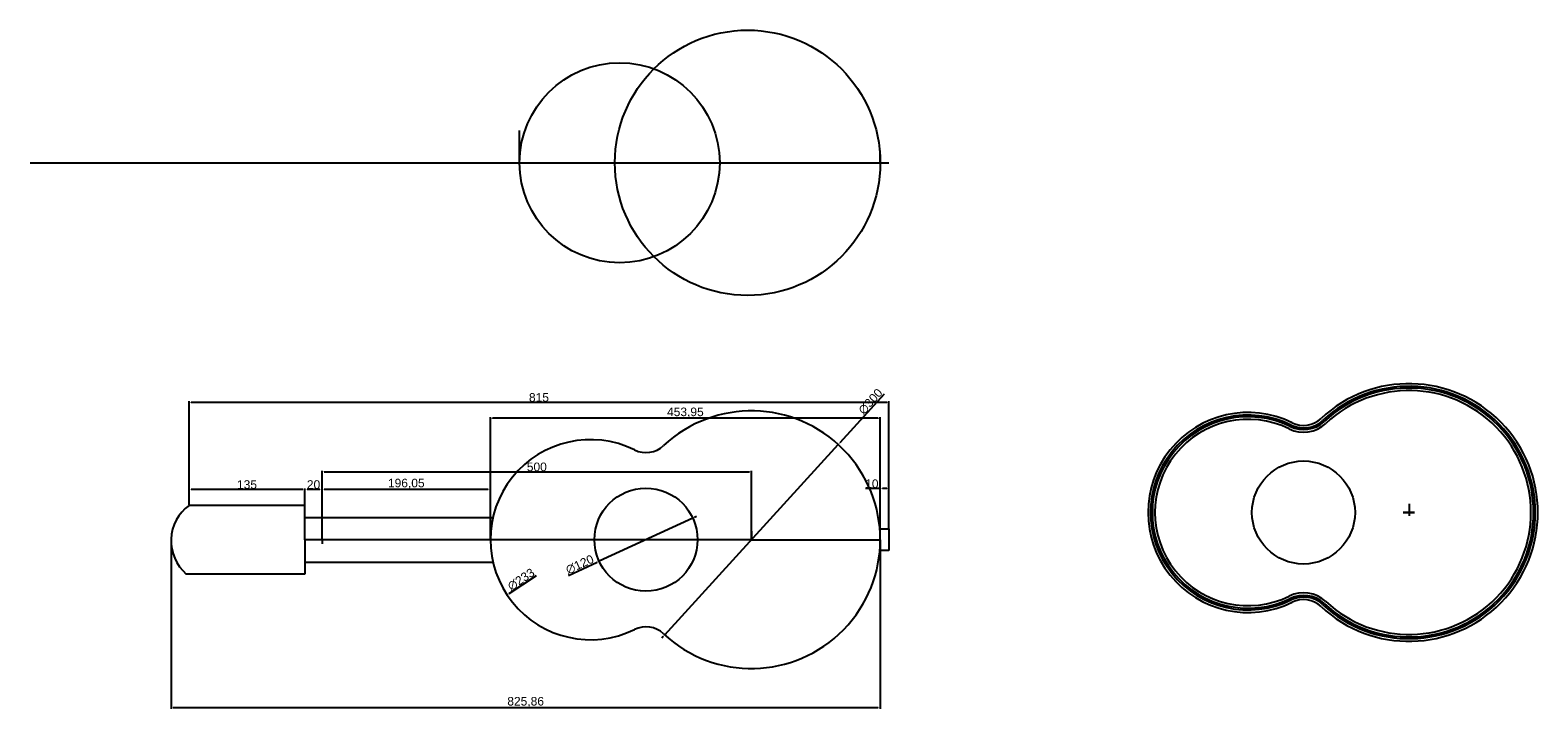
# Model space of a CAD drawing. Header units: millimetres. Extents: x 889 to 2655, y -430 to 1394.
# Tile 2 of 2: x 889 to 2645, y 604 to 1394. Entities that reach past the tile are written whole.
import ezdxf

# ---------------------------------------------------------------- set-up
doc = ezdxf.new("R2010")
doc.units = ezdxf.units.MM
doc.styles.get("Standard").update_dxf_attribs({"font": 'arial.ttf'})
doc.dimstyles.new('ISO-25', dxfattribs={"dimtxt": 2.5, "dimasz": 2.5, "dimexe": 1.25, "dimexo": 0.625, "dimtad": 1, "dimtxsty": 'Standard', "dimcen": 2.5, "dimadec": 0, "dimazin": 0, "dimtfac": 1, "dimtmove": 0, "dimatfit": 3, "dimfxl": 1, "dimarcsym": 0})

# ---------------------------------------------------------------- blocks, each defined once
blk = doc.blocks.new('*D1')
at = {"color": 0, "lineweight": -2}
for p, q in [((1228.8, 801.3), (1228.8, 860.4)), ((1424.8, 801.3), (1424.8, 860.4)), ((1422.3, 859.2), (1231.3, 859.2))]:
    blk.add_line(p, q, dxfattribs=at)
at = {"color": 0}
for points in [[(1231.3, 859.6), (1231.3, 858.8), (1228.8, 859.2)], [(1422.3, 859.6), (1422.3, 858.8), (1424.8, 859.2)]]:
    blk.add_solid(points, dxfattribs=at)
at = {"layer": 'Defpoints', "color": 0}
for p in [(1228.8, 859.2), (1228.8, 800.7), (1424.8, 800.7)]:
    blk.add_point(p, dxfattribs=at)
at = {"color": 0, "insert": (1326.8, 865.8), "char_height": 10, "attachment_point": 5}
blk.add_mtext('196,05', dxfattribs=at)
blk = doc.blocks.new('*D2')
at = {"color": 0, "lineweight": -2}
for p, q in [((1228.8, 802), (1228.8, 881.1)), ((1231.3, 879.8), (1726.3, 879.8)), ((1728.8, 801.3), (1728.8, 881.1))]:
    blk.add_line(p, q, dxfattribs=at)
at = {"color": 0}
for points in [[(1231.3, 880.2), (1231.3, 879.4), (1228.8, 879.8)], [(1726.3, 880.2), (1726.3, 879.4), (1728.8, 879.8)]]:
    blk.add_solid(points, dxfattribs=at)
at = {"layer": 'Defpoints', "color": 0}
for p in [(1728.8, 879.8), (1228.8, 801.3), (1728.8, 800.7)]:
    blk.add_point(p, dxfattribs=at)
at = {"color": 0, "insert": (1478.8, 885.5), "char_height": 10, "attachment_point": 5}
blk.add_mtext('500', dxfattribs=at)
blk = doc.blocks.new('*D3')
at = {"color": 0, "lineweight": -2}
for p, q in [((1883.4, 970.3), (1831.5, 913.4)), ((1627.7, 689.9), (1829.8, 911.6)), ((1626, 688), (1624.4, 686.2))]:
    blk.add_line(p, q, dxfattribs=at)
at = {"color": 0}
for points in [[(1831.2, 913.7), (1831.8, 913.2), (1829.8, 911.6)], [(1625.7, 688.3), (1626.3, 687.7), (1627.7, 689.9)]]:
    blk.add_solid(points, dxfattribs=at)
at = {"layer": 'Defpoints', "color": 0}
for p in [(1829.8, 911.6), (1627.7, 689.9)]:
    blk.add_point(p, dxfattribs=at)
at = {"color": 0, "insert": (1867.4, 961.7), "char_height": 10, "attachment_point": 5, "rotation": 47.6527}
blk.add_mtext('∅300', dxfattribs=at)
blk = doc.blocks.new('*D4')
at = {"color": 0, "lineweight": -2}
for p, q in [((1052.9, 800.1), (1052.9, 603.7)), ((1878.8, 800.1), (1878.8, 603.7)), ((1876.3, 604.9), (1055.4, 604.9))]:
    blk.add_line(p, q, dxfattribs=at)
at = {"color": 0}
for points in [[(1055.4, 605.3), (1055.4, 604.5), (1052.9, 604.9)], [(1876.3, 605.3), (1876.3, 604.5), (1878.8, 604.9)]]:
    blk.add_solid(points, dxfattribs=at)
at = {"layer": 'Defpoints', "color": 0}
for p in [(1052.9, 800.7), (1878.8, 800.7), (1052.9, 604.9)]:
    blk.add_point(p, dxfattribs=at)
at = {"color": 0, "insert": (1465.8, 611.6), "char_height": 10, "attachment_point": 5}
blk.add_mtext('825,86', dxfattribs=at)
blk = doc.blocks.new('*D13')
at = {"color": 0, "lineweight": -2}
for p, q in [((1208.8, 801.3), (1208.8, 860.4)), ((1228.8, 801.3), (1228.8, 860.4)), ((1226.3, 859.2), (1211.3, 859.2))]:
    blk.add_line(p, q, dxfattribs=at)
at = {"color": 0}
for points in [[(1211.3, 859.6), (1211.3, 858.8), (1208.8, 859.2)], [(1226.3, 859.6), (1226.3, 858.8), (1228.8, 859.2)]]:
    blk.add_solid(points, dxfattribs=at)
at = {"layer": 'Defpoints', "color": 0}
for p in [(1208.8, 859.2), (1208.8, 800.7), (1228.8, 800.7)]:
    blk.add_point(p, dxfattribs=at)
at = {"color": 0, "insert": (1218.8, 864.9), "char_height": 10, "attachment_point": 5}
blk.add_mtext('20', dxfattribs=at)
blk = doc.blocks.new('*D14')
at = {"color": 0, "lineweight": -2}
for p, q in [((1073.8, 841.3), (1073.8, 860.4)), ((1208.8, 802), (1208.8, 860.4)), ((1206.3, 859.2), (1076.3, 859.2))]:
    blk.add_line(p, q, dxfattribs=at)
at = {"color": 0}
for points in [[(1076.3, 859.6), (1076.3, 858.8), (1073.8, 859.2)], [(1206.3, 859.6), (1206.3, 858.8), (1208.8, 859.2)]]:
    blk.add_solid(points, dxfattribs=at)
at = {"layer": 'Defpoints', "color": 0}
for p in [(1073.8, 859.2), (1073.8, 840.7), (1208.8, 801.3)]:
    blk.add_point(p, dxfattribs=at)
at = {"color": 0, "insert": (1141.3, 864.9), "char_height": 10, "attachment_point": 5}
blk.add_mtext('135', dxfattribs=at)
blk = doc.blocks.new('*D16')
at = {"color": 0, "lineweight": -2}
for p, q in [((1878.8, 813.8), (1878.8, 861.4)), ((1888.8, 813.8), (1888.8, 861.4)), ((1878.8, 860.2), (1861.7, 860.2)), ((1886.3, 860.2), (1881.3, 860.2))]:
    blk.add_line(p, q, dxfattribs=at)
at = {"color": 0}
for points in [[(1881.3, 860.6), (1881.3, 859.8), (1878.8, 860.2)], [(1886.3, 860.6), (1886.3, 859.8), (1888.8, 860.2)]]:
    blk.add_solid(points, dxfattribs=at)
at = {"layer": 'Defpoints', "color": 0}
for p in [(1878.8, 860.2), (1878.8, 813.2), (1888.8, 813.2)]:
    blk.add_point(p, dxfattribs=at)
at = {"color": 0, "insert": (1869, 865.9), "char_height": 10, "attachment_point": 5}
blk.add_mtext('10', dxfattribs=at)
blk = doc.blocks.new('*D17')
at = {"color": 0, "lineweight": -2}
for p, q in [((1424.8, 801.3), (1424.8, 943.3)), ((1876.3, 942.1), (1427.3, 942.1)), ((1878.8, 801.3), (1878.8, 943.3))]:
    blk.add_line(p, q, dxfattribs=at)
at = {"color": 0}
for points in [[(1427.3, 942.5), (1427.3, 941.7), (1424.8, 942.1)], [(1876.3, 942.5), (1876.3, 941.7), (1878.8, 942.1)]]:
    blk.add_solid(points, dxfattribs=at)
at = {"layer": 'Defpoints', "color": 0}
for p in [(1424.8, 942.1), (1424.8, 800.7), (1878.8, 800.7)]:
    blk.add_point(p, dxfattribs=at)
at = {"color": 0, "insert": (1651.8, 948.7), "char_height": 10, "attachment_point": 5}
blk.add_mtext('453,95', dxfattribs=at)
blk = doc.blocks.new('*D18')
at = {"color": 0, "lineweight": -2}
for p, q in [((1073.8, 842), (1073.8, 961.9)), ((1886.3, 960.7), (1076.3, 960.7)), ((1888.8, 813.8), (1888.8, 961.9))]:
    blk.add_line(p, q, dxfattribs=at)
at = {"color": 0}
for points in [[(1076.3, 961.1), (1076.3, 960.3), (1073.8, 960.7)], [(1886.3, 961.1), (1886.3, 960.3), (1888.8, 960.7)]]:
    blk.add_solid(points, dxfattribs=at)
at = {"layer": 'Defpoints', "color": 0}
for p in [(1073.8, 960.7), (1073.8, 841.3), (1888.8, 813.2)]:
    blk.add_point(p, dxfattribs=at)
at = {"color": 0, "insert": (1481.3, 966.4), "char_height": 10, "attachment_point": 5}
blk.add_mtext('815', dxfattribs=at)
blk = doc.blocks.new('*D19')
at = {"color": 0, "lineweight": -2}
for p, q in [((1660.4, 825.9), (1551.4, 775.6)), ((1662.6, 826.9), (1664.9, 828)), ((1515.8, 759.2), (1549.1, 774.5))]:
    blk.add_line(p, q, dxfattribs=at)
at = {"color": 0}
for points in [[(1662.4, 827.3), (1662.8, 826.5), (1660.4, 825.9)], [(1548.9, 774.9), (1549.3, 774.2), (1551.4, 775.6)]]:
    blk.add_solid(points, dxfattribs=at)
at = {"layer": 'Defpoints', "color": 0}
for p in [(1660.4, 825.9), (1551.4, 775.6)]:
    blk.add_point(p, dxfattribs=at)
at = {"color": 0, "insert": (1528.8, 771.8), "char_height": 10, "attachment_point": 5, "rotation": 24.7645}
blk.add_mtext('∅120', dxfattribs=at)
blk = doc.blocks.new('*D20')
at = {"color": 0, "lineweight": -2}
blk.add_line((1478.1, 758.8), (1446.3, 737.8), dxfattribs=at)
at = {"color": 0}
blk.add_solid([(1446.1, 738.1), (1446.5, 737.4), (1444.2, 736.4)], dxfattribs=at)
at = {"layer": 'Defpoints', "color": 0}
for p in [(1638.4, 865.1), (1444.2, 736.4)]:
    blk.add_point(p, dxfattribs=at)
at = {"color": 0, "insert": (1460.5, 754.4), "char_height": 10, "attachment_point": 5, "rotation": 33.5247}
blk.add_mtext('∅233', dxfattribs=at)

msp = doc.modelspace()

# ---------------------------------------------------------------- linework, layer by layer
for p, q in [((1458.766, 1239.771), (1458.766, 1277.336)), ((1878.766, 1239.771), (1878.766, 1254.006)), ((888.766, 1239.771), (1888.766, 1239.771)), ((1208.768, 840.724), (1073.768, 840.724)), ((1208.768, 800.724), (1208.768, 840.724)), ((1208.768, 826.724), (1427.758, 826.724)), ((2494.566, 832.405), (2487.848, 832.405)), ((2487.848, 832.405), (2494.566, 832.405)), ((2494.566, 842.405), (2494.566, 832.405)), ((2494.566, 832.405), (2500.737, 832.405)), ((2500.737, 832.405), (2494.566, 832.405)), ((2494.566, 832.405), (2494.566, 828.621)), ((1728.768, 810.724), (1728.768, 800.724)), ((1878.768, 813.224), (1878.247, 813.224)), ((1878.768, 813.224), (1888.768, 813.224)), ((1888.768, 813.224), (1888.768, 788.224)), ((1228.768, 800.724), (1208.768, 800.724)), ((1208.768, 800.724), (1208.768, 794.273)), ((1208.768, 800.724), (1208.768, 760.724)), ((1208.768, 794.273), (1208.768, 766.546)), ((1728.768, 800.724), (1228.768, 800.724)), ((1228.768, 800.724), (1228.768, 795.778)), ((1728.768, 800.724), (1878.768, 800.724)), ((1878.768, 800.724), (1878.768, 800.724)), ((1878.768, 800.724), (1878.768, 788.224)), ((1208.768, 774.724), (1427.758, 774.724)), ((1878.768, 788.224), (1878.247, 788.224)), ((1888.768, 788.224), (1878.768, 788.224)), ((1208.768, 760.724), (1070.629, 760.724))]:
    msp.add_line(p, q)
for centre, radius in [((1724.266, 1239.771), 154.5), ((1575.266, 1239.771), 116.5), ((2371.666, 832.405), 60), ((1605.869, 800.724), 60)]:
    msp.add_circle(centre, radius)
for centre, radius, start, end in [((2494.566, 832.405), 150, 226.938985, 133.061015), ((2494.566, 832.405), 147, 226.938985, 133.061015), ((2494.566, 832.405), 145, 226.938985, 133.061015), ((2494.566, 832.405), 142, 226.938985, 133.061015), ((1728.768, 800.724), 150, 226.938985, 133.061015), ((2307.116, 832.405), 116.5, 63.857205, 296.142795), ((2307.116, 832.405), 113.5, 63.857205, 296.142795), ((2307.116, 832.405), 111.5, 63.857205, 296.142795), ((2307.116, 832.405), 108.5, 63.857205, 296.142795), ((2371.666, 963.918), 38, 243.857205, 313.061015), ((2371.666, 963.918), 35, 243.857205, 313.061015), ((2371.666, 963.918), 33, 243.857205, 313.061015), ((2371.666, 963.918), 30, 243.857205, 313.061015), ((1541.319, 800.724), 116.5, 63.857205, 296.142795), ((1605.869, 932.237), 30, 243.857205, 313.061015), ((1104.092, 799.473), 51.198, 126.319481, 229.186737), ((2371.666, 700.892), 38, 46.938985, 116.142795), ((2371.666, 700.892), 35, 46.938985, 116.142795), ((2371.666, 700.892), 33, 46.938985, 116.142795), ((2371.666, 700.892), 30, 46.938985, 116.142795), ((1605.869, 669.211), 30, 46.938985, 116.142795)]:
    msp.add_arc(centre, radius, start, end)

# ---------------------------------------------------------------- dimensions: what is measured, and where the dimension line sits
for base, p1, p2, picture, middle in [((1073.768, 960.688), (1888.768, 813.224), (1073.768, 841.349), '*D18', (1481.268, 966.418)), ((1424.819, 942.096), (1878.768, 800.724), (1424.819, 800.724), '*D17', (1651.794, 948.73)), ((1728.768, 879.813), (1228.768, 801.349), (1728.768, 800.724), '*D2', (1478.768, 885.543)), ((1073.768, 859.182), (1208.768, 801.349), (1073.768, 840.724), '*D14', (1141.268, 864.916)), ((1208.768, 859.182), (1228.768, 800.724), (1208.768, 800.724), '*D13', (1218.768, 864.912)), ((1228.768, 859.182), (1424.819, 800.724), (1228.768, 800.724), '*D1', (1326.794, 865.816)), ((1878.768, 860.175), (1888.768, 813.224), (1878.768, 813.224), '*D16', (1868.969, 865.906)), ((1052.91, 604.926), (1878.768, 800.724), (1052.91, 800.724), '*D4', (1465.839, 611.56))]:
    dim = msp.add_linear_dim(base=base, p1=p1, p2=p2, dimstyle='ISO-25', override={"dimtxt": 10})
    dim.commit()
    dim.dimension.update_dxf_attribs({"geometry": picture, "text_midpoint": middle})
for p1, p2, picture, middle in [((1627.725, 689.863), (1829.812, 911.585), '*D3', (1871.842, 957.699)), ((1638.439, 865.066), (1444.199, 736.381), '*D20', (1463.793, 749.363))]:
    dim = msp.add_diameter_dim_2p(p1=p1, p2=p2, dimstyle='ISO-25', override={"dimtxt": 10})
    dim.commit()
    dim.dimension.update_dxf_attribs({"geometry": picture, "text_midpoint": middle, "dimtype": 163})
dim = msp.add_diameter_dim_2p(p1=(1660.351, 825.857), p2=(1551.386, 775.591), dimstyle='ISO-25', override={"dimtxt": 10})
dim.commit()
dim.dimension.update_dxf_attribs({"geometry": '*D19', "text_midpoint": (1531.323, 766.335)})

doc.saveas('drawing.dxf')
